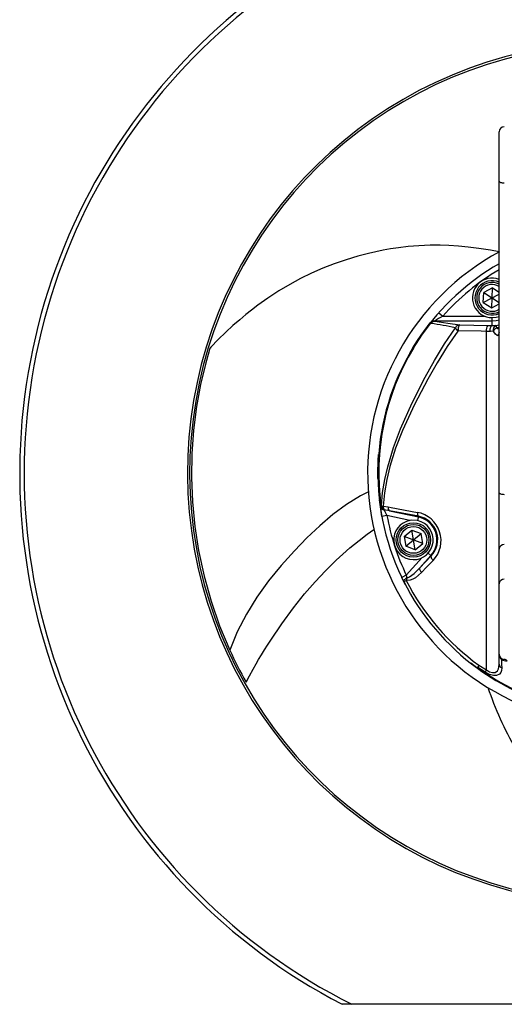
# Model space of a CAD drawing. Extents: x -348 to 349, y -325 to 621.
# Tile 1 of 3: x -348 to -66, y -325 to 248. Entities that reach past the tile are written whole.
import ezdxf

# ---------------------------------------------------------------- set-up
doc = ezdxf.new("R2010")
doc.units = 0
doc.layers.get('0').update_dxf_attribs({"linetype": 'CONTINUOUS'})

msp = doc.modelspace()

# ---------------------------------------------------------------- linework, layer by layer
at = {"color": 7, "linetype": 'CONTINUOUS'}
for p, q in [((-68.81, -127.49), (-68.81, 182.31)), ((-78, 83.11), (-77.72, 88.87)), ((-78, 83.11), (-68.81, 87.83)), ((-72.59, 91.51), (-77.72, 88.87)), ((-77.72, 88.87), (-68.81, 83.13)), ((-73.15, 79.98), (-72.59, 91.51)), ((-72.59, 91.51), (-68.81, 89.08)), ((-78, 83.11), (-73.15, 79.98)), ((-73.15, 79.98), (-68.81, 82.21)), ((-103.88, 77.08), (-101.64, 75.09)), ((-101.64, 75.09), (-77.2, 75.09)), ((-108.37, 70.85), (-108.74, 71.04)), ((-106.51, 72.19), (-106.13, 72.1)), ((-72.87, 72.1), (-106.13, 72.1)), ((-91.75, 69.98), (-75.45, 69.72)), ((-75.45, 69.72), (-72.87, 69.66)), ((-72.87, 69.66), (-72.87, 74.25)), ((-70.74, 69.71), (-70.74, 69.71)), ((-74.2, 66.23), (-76.2, 66.24)), ((-76.2, -130.73), (-76.2, 66.24)), ((-72.26, 66.38), (-72.26, 66.38)), ((-68.81, 63.81), (-69.31, 63.61)), ((-139.27, -19.41), (-139.31, -16.19)), ((-137.37, -35.34), (-137.34, -35.34)), ((-136.29, -35.54), (-133.34, -35.89)), ((-135.59, -37.71), (-135.62, -37.71)), ((-132.6, -38.21), (-135.59, -37.71)), ((-115.72, -41.4), (-132.6, -38.21)), ((-132.6, -38.21), (-115.8, -41.78)), ((-134.06, -40.96), (-137.01, -41.5)), ((-120.66, -43.81), (-134.06, -40.96)), ((-115.72, -41.4), (-116.25, -43.88)), ((-124.04, -53.08), (-119.56, -49.43)), ((-123.11, -58.78), (-114.17, -51.48)), ((-119.56, -49.43), (-114.17, -51.48)), ((-117.72, -60.83), (-119.56, -49.43)), ((-113.24, -57.18), (-114.17, -51.48)), ((-124.04, -53.08), (-123.11, -58.78)), ((-113.24, -57.18), (-124.04, -53.08)), ((-117.72, -60.83), (-113.24, -57.18)), ((-117.72, -60.83), (-123.11, -58.78)), ((-108.32, -64.42), (-110.09, -62.82)), ((-122.79, -75.65), (-113.62, -65.47)), ((-108.5, -64.26), (-114.98, -71.46)), ((-114.98, -71.46), (-108.32, -64.42)), ((-122.79, -75.65), (-125.49, -76.95)), ((-76.89, -132.17), (-81.23, -129.47)), ((-80.53, -128.09), (-76.2, -130.73)), ((-48.81, -325.47), (-160.19, -325.47))]:
    msp.add_line(p, q, dxfattribs=at)
at = {"color": 8, "linetype": 'CONTINUOUS'}
for p, q in [((-70.74, 69.71), (-68.81, 70.15)), ((-68.81, 68.45), (-70.21, 68.29))]:
    msp.add_line(p, q, dxfattribs=at)
at = {"color": 7, "linetype": 'CONTINUOUS', "flags": 128}
for points in [[(-68.81, 153.64), (-68.75, 153.47), (-68.58, 153.3), (-68.3, 153.14), (-67.93, 153), (-67.47, 152.89), (-66.96, 152.8), (-66.39, 152.75), (-65.81, 152.74)], [(-68.81, 112.5), (-73.76, 113.44), (-80.66, 114.53), (-86.87, 115.31), (-92.52, 115.85), (-98, 116.19), (-103.05, 116.35), (-108.92, 116.35), (-115.54, 116.08), (-121.76, 115.57), (-127.31, 114.91), (-132.03, 114.2), (-136.3, 113.44), (-140.47, 112.58), (-144.74, 111.6), (-150.96, 109.98), (-157.82, 107.91), (-164.73, 105.53), (-171.35, 102.95), (-177.85, 100.11), (-184.25, 96.99), (-190.62, 93.56), (-196.97, 89.77), (-203.32, 85.61), (-209.09, 81.5), (-212.9, 78.6), (-216.17, 75.99), (-219.7, 73.05), (-223.64, 69.61), (-227.85, 65.74), (-232.22, 61.48), (-236.4, 57.13), (-236.94, 56.55)], [(-106.32, 74.26), (-105.93, 74.72), (-103.88, 77.08)], [(-72.87, 74.25), (-70.62, 74.47), (-68.81, 74.99)], [(-118.92, 56.7), (-114.13, 64.07), (-108.86, 71.15)], [(-108.74, 71.04), (-113.94, 63.97), (-118.72, 56.56)], [(-106.13, 72.1), (-98.58, 71.04), (-91.75, 69.98)], [(-91.75, 69.98), (-91.95, 69.88), (-92.14, 69.65), (-92.31, 69.31), (-92.45, 68.86), (-92.57, 68.33), (-92.64, 67.74), (-92.67, 67.13), (-92.67, 66.51)], [(-72.87, 69.66), (-73.15, 69.57), (-73.43, 69.35), (-73.68, 69.01), (-73.89, 68.57), (-74.05, 68.04), (-74.16, 67.46), (-74.21, 66.85), (-74.2, 66.23)], [(-72.87, 69.66), (-72.46, 69.66), (-70.74, 69.71)], [(-137.27, -35.27), (-136.56, -27.56), (-135.32, -19.97), (-133.62, -12.54), (-130.24, -1.33), (-126.13, 9.58), (-119.34, 24.72), (-111.75, 39.51), (-106.32, 49.34), (-100.54, 59.01), (-94.27, 68.4)], [(-92.77, 66.46), (-99.01, 57.35), (-104.78, 47.96), (-110.21, 38.4), (-117.97, 23.71), (-124.94, 8.64), (-128.99, -1.77), (-132.36, -12.48), (-134.18, -20), (-135.52, -27.7), (-136.29, -35.54)], [(-76.2, 66.24), (-79.19, 66.28), (-92.67, 66.51)], [(-72.26, 66.38), (-73.83, 66.24), (-74.2, 66.23)], [(-69.31, 63.61), (-69.81, 63.75), (-69.96, 63.85), (-70.83, 64.62), (-71.98, 65.99), (-72.26, 66.38)], [(-120.78, 53.55), (-118.37, 57.6), (-115.53, 62.01)], [(-236.94, 56.55), (-236.94, 56.56), (-236.96, 56.51), (-236.99, 56.42), (-237.04, 56.23), (-237.17, 55.81), (-237.64, 54.23), (-239.41, 47.92), (-242.44, 35.24), (-243.7, 28.86), (-244.79, 22.49), (-246.55, 8.83), (-247.55, -4.94), (-247.79, -18.76), (-247.23, -33.02), (-245.86, -47.25), (-243.68, -61.34), (-240.46, -76.23), (-236.38, -90.76), (-231.36, -105.19), (-225.43, -119.35)], [(-139.31, -16.19), (-139.13, -9.13), (-138.9, -5.51)], [(-144.71, -27.24), (-149.39, -29.54), (-157.51, -34.44), (-165.45, -40.28), (-173.17, -46.87), (-180.62, -54), (-187.78, -61.44), (-195.54, -70.09), (-202.88, -79.05), (-209.65, -88.44), (-215.77, -98.35), (-221.13, -108.65), (-225.43, -119.35)], [(-68.81, -27.71), (-68.75, -27.89), (-68.58, -28.06), (-68.3, -28.21), (-67.93, -28.35), (-67.47, -28.46), (-66.96, -28.55), (-66.39, -28.6), (-65.81, -28.62)], [(-137.01, -41.5), (-137.71, -37.3), (-138.43, -31.82)], [(-137.42, -35.34), (-137.41, -35.34), (-137.37, -35.34)], [(-133.34, -35.89), (-131.54, -36.23), (-116.29, -39.1)], [(-116.25, -43.88), (-120.06, -43.71), (-120.66, -43.81)], [(-215.98, -137.93), (-214.07, -134.27), (-211.94, -130.38), (-210.19, -127.28), (-208.67, -124.67), (-207.07, -121.98), (-205.37, -119.21), (-203.58, -116.36), (-201.69, -113.44), (-195.29, -104.08), (-188.37, -94.7), (-181.94, -86.61), (-175.79, -79.46), (-169.83, -73.09), (-163.56, -66.92), (-159.76, -63.43), (-155.61, -59.82), (-150.28, -55.45), (-145.65, -51.89), (-141.75, -49.05), (-141.56, -48.92)], [(-107.19, -67.08), (-110.96, -71.02), (-113.92, -74.12)], [(-108.32, -64.42), (-108.41, -64.63), (-108.44, -64.89), (-108.39, -65.2), (-108.27, -65.54), (-108.08, -65.92), (-107.83, -66.31), (-107.53, -66.7), (-107.19, -67.08)], [(-113.92, -74.12), (-117.5, -77.17), (-118.97, -78.01), (-120.55, -78.61), (-122.25, -78.8), (-122.86, -78.71)], [(-122.53, -77.22), (-122.11, -77.15), (-120.85, -76.58), (-118.31, -74.71), (-116.41, -72.94), (-114.98, -71.46)], [(-114.98, -71.46), (-115.07, -71.67), (-115.1, -71.93), (-115.06, -72.24), (-114.95, -72.59), (-114.77, -72.96), (-114.54, -73.35), (-114.25, -73.74), (-113.92, -74.12)], [(-124.28, -79.41), (-124.48, -79.02), (-125.49, -76.95)], [(-123.34, -81.23), (-125.17, -77.61), (-125.49, -76.95)], [(-122.53, -77.22), (-122.97, -77.5), (-123.36, -77.79), (-123.7, -78.1), (-123.98, -78.4), (-124.18, -78.69), (-124.3, -78.96), (-124.33, -79.2), (-124.28, -79.41)], [(-122.79, -75.65), (-122.57, -76.98), (-122.53, -77.22)], [(-67.4, -124.23), (-67.38, -124.25), (-67.36, -124.28), (-67.35, -124.33), (-67.35, -124.38), (-67.35, -124.44), (-67.36, -124.52), (-67.38, -124.6), (-67.4, -124.69)], [(-67.4, -124.69), (-67.35, -127.66), (-67.31, -129.66)], [(-78.3, -132.04), (-79.96, -130.89), (-85.35, -126.88)], [(-67.31, -129.66), (-67.42, -131.14), (-67.82, -132.29), (-68.55, -133.22), (-70.25, -134), (-72.08, -134.02), (-74.44, -133.39), (-76.89, -132.17)], [(-76.2, -130.73), (-74.34, -131.86), (-72.75, -132.35), (-72.54, -132.38), (-71.14, -132.25), (-69.82, -131.32), (-69.24, -130.28), (-68.92, -129.05), (-68.81, -127.49)]]:
    msp.add_lwpolyline(points, dxfattribs=at)
at = {"color": 8, "linetype": 'CONTINUOUS', "flags": 128}
msp.add_lwpolyline([(-68.81, 72.71), (-70.5, 72.3), (-72.87, 72.1)], dxfattribs=at)
at = {"color": 7, "linetype": 'CONTINUOUS'}
for radius in [10, 9, 7.8]:
    msp.add_circle((-118.64, -55.13), radius, dxfattribs=at)
for centre, radius, start, end in [((1.19, -16.19), 348.85, 98.24052, 242.44406), ((1.19, -16.19), 346.25, 98.30279, 243.27967), ((1.19, -16.19), 251.25, 102.87857, 257.59718), ((1.19, -16.19), 250, 102.94408, 257.58516), ((-65.81, 182.31), 3, 90, 180), ((1.19, -16.19), 146.5, 118.48352, 248.57512), ((1.19, -16.19), 140.5, 119.88235, 145.48856), ((1.19, -16.19), 137.5, 120.60329, 138.4038), ((-72.87, 85.75), 11.5, 69.3214, 270), ((-72.87, 85.75), 10, 66.04029, 293.95971), ((-72.87, 85.75), 9, 63.17829, 296.82171), ((-72.87, 85.75), 7.8, 58.62524, 301.37476), ((-45.48, -24.74), 114.55, 119.35589, 122.1952), ((-106.68, 69.39), 2.8, 86.58201, 141.13293), ((-107.76, 72.3), 1.6, 226.312, 232.21706), ((-106.31, 69.07), 3.12, 93.64431, 140.88414), ((-106.04, 69.3), 2.8, 91.98478, 146.45368), ((-154.47, -235.97), 310.26, 78.81241, 81.4543), ((-91.68, 67.06), 2.92, 91.37771, 152.78175), ((-71.81, 67.11), 4.48, 144.32785, 191.18402), ((-69.6, 67.18), 2.78, 114.27247, 196.70456), ((-69.53, 67.14), 2.83, 115.19418, 195.56884), ((-75.98, 66.97), 5.92, 12.87477, 27.59796), ((-90.65, 69.65), 3.84, 199.1305, 236.39837), ((-92.67, 66.38), 0.128, 87.40719, 142.07083), ((-66.58, 62.32), 6.99, 121.33015, 144.40784), ((1.19, -16.19), 140.5, 148.75, 205.62266), ((2.14, -15.89), 140.9, 149.0587, 187.93452), ((-117.24, 59.04), 2.89, 234.40939, 239.31121), ((-137.77, -34.3), 1.1, 258.26162, 288.69565), ((-135.36, -35), 2.66, 187.95398, 226.18413), ((-135.21, -35.84), 2.26, 167.12643, 208.57719), ((-134.24, -34.87), 3.16, 188.65134, 244.24945), ((-137.35, -35.26), 0.0781, 277.29753, 354.18655), ((-134.23, -34.88), 3.14, 188.34784, 244.35672), ((-135.36, -30.24), 5.38, 249.19348, 260.00977), ((-135.14, -34.8), 2.96, 225.97091, 260.79878), ((-132.59, -35.54), 3.7, 179.93247, 215.94258), ((-84.41, -15.1), 55.98, 203.82317, 207.50765), ((-131.11, -36.46), 2.3, 165.78296, 229.68309), ((-114, -39.75), 2.38, 164.08712, 223.61833), ((-119.32, -55.55), 16.73, 316.44665, 79.57235), ((1.19, -16.19), 137.5, 190.37734, 205.62266), ((-118.64, -55.13), 11.5, 100.12611, 78), ((-118.64, -55.13), 13.65, 318, 78), ((-118.27, -54.92), 13.76, 316.3153, 79.32518), ((-65.99, -60.66), 2.82, 86.1913, 175.60147), ((-146.18, -33.03), 51.29, 295.28148, 297.05317), ((1.22, -16.17), 140.53, 206.74203, 233.95844), ((-115.04, -79.68), 7.88, 161.85472, 172.92199), ((0.22, -16.04), 138.12, 206.98317, 234.22189), ((-65.99, -80.85), 2.82, 86.1913, 175.60147), ((1.12, -16.23), 248.92, 204.47375, 209.26187), ((-65.81, -121.69), 3, 180, 270), ((-65.03, -121.75), 3.78, 179.10627, 231.03726), ((-64.26, -119.6), 5.98, 238.32004, 270.34975), ((-65.89, -126.68), 2, 33.60174, 87.70361), ((-76.82, -131.24), 4.87, 139.65362, 162.78995), ((-73.11, -135.44), 10.08, 143.68042, 145.98204), ((1.22, -16.13), 140.56, 233.96628, 254.998), ((-70.53, -134.08), 11.66, 149.07503, 156.7), ((1.9, -16.16), 140.53, 233.73195, 254.72421), ((-65.82, -136.57), 11.91, 150.63926, 158.34125), ((-66.34, -127.39), 2.47, 182.37416, 246.94952), ((98.16, -84.09), 182.57, 198.15943, 210.4729)]:
    msp.add_arc(centre, radius, start, end, dxfattribs=at)
at = {"color": 8, "linetype": 'CONTINUOUS'}
for centre, radius, start, end in [((-62.43, 82.13), 15.89, 240.65531, 246.31867), ((-66.21, 63.81), 3.11, 146.62996, 183.7326)]:
    msp.add_arc(centre, radius, start, end, dxfattribs=at)

doc.saveas('drawing.dxf')
